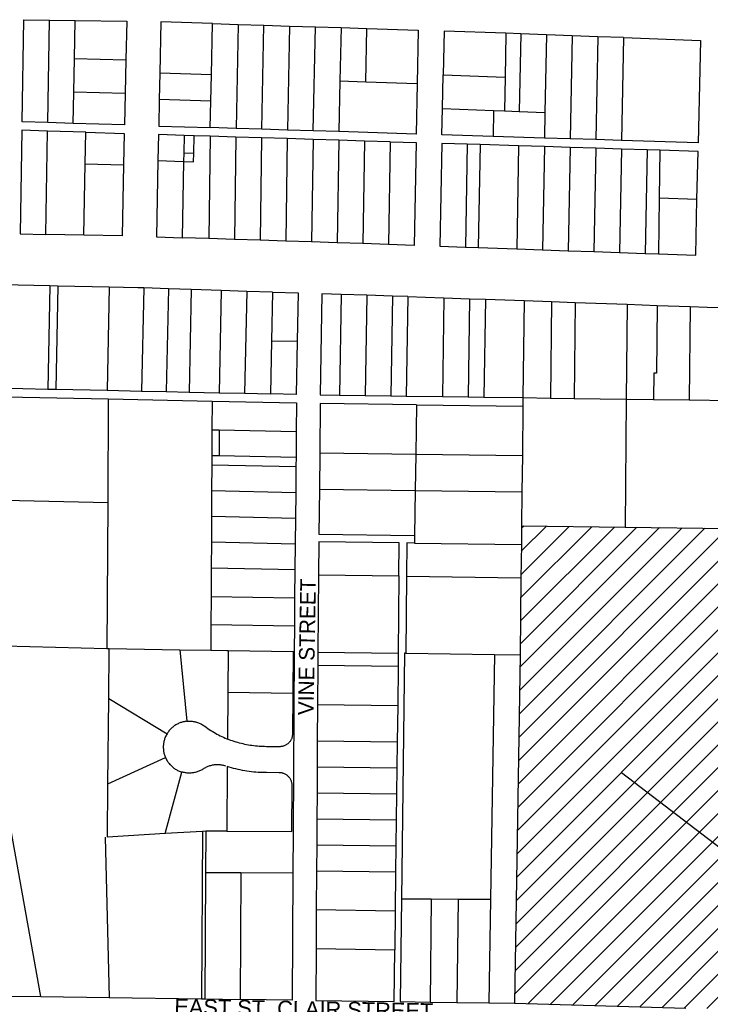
# Model space of a CAD drawing. Header units: feet. Extents: x 1348695 to 1391571, y 443146 to 661817.
# Tile 26 of 58: x 1369785 to 1371114, y 640807 to 642702. Entities that reach past the tile are written whole.
import ezdxf
from ezdxf.enums import TextEntityAlignment as Align

# ---------------------------------------------------------------- set-up
doc = ezdxf.new("R2010")
doc.units = ezdxf.units.FT
doc.header["$MEASUREMENT"] = 0
for name, color, linetype in [('eatpar', 32, 'Continuous'), ('junk', 1, 'Continuous'), ('SH_Data', 7, 'Continuous')]:
    doc.layers.add(name, color=color, linetype=linetype)
doc.styles.add('Slanted-Normal', font='font31.shx', dxfattribs={"height": 0.14})
doc.styles.get("Standard").update_dxf_attribs({"font": 'arial.ttf'})
doc.dimstyles.get("Standard").update_dxf_attribs({"dimtxt": 0.18, "dimasz": 0.18, "dimexe": 0.18, "dimexo": 0.0625, "dimgap": 0.09, "dimtad": 0, "dimtih": 1, "dimtoh": 1, "dimdec": 4, "dimzin": 0, "dimdsep": 46, "dimtxsty": 'Standard', "dimcen": 0.09, "dimadec": 0, "dimazin": 0, "dimtfac": 1, "dimtdec": 4, "dimtofl": 0, "dimtmove": 0, "dimatfit": 3, "dimfxl": 1, "dimtolj": 1, "dimtzin": 0, "dimarcsym": 0})

msp = doc.modelspace()

# ---------------------------------------------------------------- hatches: boundary and pattern name
at = {"layer": 'junk'}
h = msp.add_hatch(dxfattribs=at)
h.set_pattern_fill('ANSI31', color=256, scale=250, style=0)
h.paths.add_polyline_path([(1370750.875, 641728), (1370950.25, 641725.25), (1371149.625, 641722.4375), (1371133.125, 640797.9375), (1371067, 640799.75), (1370737.25, 640808.9375), (1370748.125, 641479.5), (1370749.75, 641628), (1370750.5, 641691.75)])

# ---------------------------------------------------------------- linework, layer by layer
at = {"layer": 'eatpar'}
for p, q in [((1369838.875, 642503.9375), (1369842.5, 642701.25)), ((1369842.5, 642701.25), (1369891.875, 642700.5625)), ((1369890.375, 642627.0625), (1369891.875, 642700.5625)), ((1370153.75, 642595.8125), (1370155.875, 642694.4375)), ((1370155.875, 642694.4375), (1370205.375, 642692.875)), ((1370205.375, 642692.875), (1370201.25, 642492.6875)), ((1370205.375, 642692.875), (1370255, 642691.3125)), ((1370250.75, 642491.125), (1370255, 642691.3125)), ((1370255, 642691.3125), (1370304.5, 642689.75)), ((1370304.5, 642689.75), (1370300.375, 642489.5625)), ((1370304.5, 642689.75), (1370354, 642688.1875)), ((1370349.875, 642488), (1370354, 642688.1875)), ((1370354, 642688.1875), (1370403.5, 642686.625)), ((1370403.5, 642686.625), (1370401.375, 642584.25)), ((1370403.5, 642686.625), (1370453.125, 642685)), ((1370451, 642582.625), (1370453.125, 642685)), ((1370749.25, 642674.6875), (1370720.75, 642675.75)), ((1370749.25, 642674.6875), (1370746.5, 642525.3125)), ((1370798.75, 642672.875), (1370749.25, 642674.6875)), ((1370798.75, 642672.875), (1370795.875, 642523.4375)), ((1370848.25, 642671.0625), (1370798.75, 642672.875)), ((1370848.25, 642671.0625), (1370844.5, 642472.5625)), ((1370897.75, 642669.25), (1370848.25, 642671.0625)), ((1370897.75, 642669.25), (1370894, 642471.0625)), ((1370947.125, 642667.375), (1370897.75, 642669.25)), ((1370947.125, 642667.375), (1370943.5, 642469.5)), ((1369889.125, 642562.4375), (1369890.375, 642627.0625)), ((1369890.375, 642627.0625), (1369989.25, 642625)), ((1369989.25, 642625), (1369987.875, 642559.875)), ((1370054.625, 642598.9375), (1370053.625, 642548.125)), ((1370153.75, 642595.8125), (1370054.625, 642598.9375)), ((1370152.75, 642545), (1370153.75, 642595.8125)), ((1370598.625, 642530.9375), (1370600, 642595.9375)), ((1370600, 642595.9375), (1370719.25, 642591.375)), ((1370719.25, 642591.375), (1370718, 642526.375)), ((1370401.375, 642584.25), (1370399.375, 642486.4375)), ((1370401.375, 642584.25), (1370451, 642582.625)), ((1370451, 642582.625), (1370550.125, 642579.375)), ((1369888, 642502.4375), (1369889.125, 642562.4375)), ((1369987.875, 642559.875), (1369889.125, 642562.4375)), ((1370152.75, 642545), (1370053.625, 642548.125)), ((1370151.625, 642494.25), (1370152.75, 642545)), ((1370598.625, 642530.9375), (1370697, 642527.1875)), ((1370697, 642527.1875), (1370696.125, 642477.1875)), ((1370697, 642527.1875), (1370718, 642526.375)), ((1370718, 642526.375), (1370746.5, 642525.3125)), ((1370746.5, 642525.3125), (1370795.875, 642523.4375)), ((1370795.875, 642523.4375), (1370795, 642474.125)), ((1369888, 642502.4375), (1369838.875, 642503.9375)), ((1370201.25, 642492.6875), (1370151.625, 642494.25)), ((1370250.75, 642491.125), (1370201.25, 642492.6875)), ((1369834.875, 642288.8125), (1369838.25, 642487.5)), ((1369911.875, 642485.1875), (1369838.25, 642487.5)), ((1369910.75, 642424.75), (1369911.875, 642485.1875)), ((1370101.375, 642479.25), (1370100.75, 642445.5)), ((1370120.5, 642478.625), (1370101.375, 642479.25)), ((1370119.875, 642444.875), (1370120.5, 642478.625)), ((1370151.25, 642477.6875), (1370120.5, 642478.625)), ((1370151.25, 642477.6875), (1370149.125, 642280.625)), ((1370200.875, 642476.125), (1370151.25, 642477.6875)), ((1370200.875, 642476.125), (1370198.375, 642279)), ((1370250.375, 642474.5625), (1370200.875, 642476.125)), ((1370250.375, 642474.5625), (1370247.75, 642277.375)), ((1370300, 642473), (1370250.375, 642474.5625)), ((1370300.375, 642489.5625), (1370250.75, 642491.125)), ((1370300, 642473), (1370297.125, 642275.75)), ((1370349.5, 642471.4375), (1370300, 642473)), ((1370349.875, 642488), (1370300.375, 642489.5625)), ((1370399.375, 642486.4375), (1370349.875, 642488)), ((1370795, 642474.125), (1370696.125, 642477.1875)), ((1370844.5, 642472.5625), (1370795, 642474.125)), ((1370894, 642471.0625), (1370844.5, 642472.5625)), ((1370349.5, 642471.4375), (1370346.5, 642274.125)), ((1370399.125, 642469.875), (1370349.5, 642471.4375)), ((1370399.125, 642469.875), (1370395.75, 642272.5)), ((1370448.625, 642468.375), (1370399.125, 642469.875)), ((1370448.625, 642468.375), (1370445.125, 642270.875)), ((1370498.25, 642466.8125), (1370448.625, 642468.375)), ((1370498.25, 642466.8125), (1370494.5, 642269.25)), ((1370646.25, 642462.25), (1370642.625, 642264.1875)), ((1370671, 642461.5), (1370646.25, 642462.25)), ((1370671, 642461.5), (1370667.375, 642263.3125)), ((1370745.25, 642459.1875), (1370671, 642461.5)), ((1370745.25, 642459.1875), (1370741.5, 642260.75)), ((1370794.75, 642457.625), (1370745.25, 642459.1875)), ((1370794.75, 642457.625), (1370791, 642259)), ((1370844.25, 642456.0625), (1370794.75, 642457.625)), ((1370844.25, 642456.0625), (1370840.5, 642257.25)), ((1370893.75, 642454.5), (1370844.25, 642456.0625)), ((1370893.75, 642454.5), (1370890, 642255.5)), ((1370943.125, 642452.9375), (1370893.75, 642454.5)), ((1370943.5, 642469.5), (1370894, 642471.0625)), ((1370100.75, 642445.5), (1370100.375, 642429)), ((1370100.75, 642445.5), (1370119.875, 642444.875)), ((1370943.125, 642452.9375), (1370939.5, 642253.75)), ((1370992.625, 642451.375), (1370943.125, 642452.9375)), ((1370992.625, 642451.375), (1370988.875, 642252)), ((1371017.25, 642450.625), (1370992.625, 642451.375)), ((1371017.25, 642450.625), (1371016, 642358.9375)), ((1369908.375, 642287.25), (1369910.75, 642424.75)), ((1369910.75, 642424.75), (1369984.875, 642422.625)), ((1370051, 642430.625), (1370100.375, 642429)), ((1370100.375, 642429), (1370097.5, 642282.375)), ((1371016, 642358.9375), (1371014.5, 642251.125)), ((1371016, 642358.9375), (1371088.5, 642356.25)), ((1369908.375, 642287.25), (1369834.875, 642288.8125)), ((1370149.125, 642280.625), (1370097.5, 642282.375)), ((1370198.375, 642279), (1370149.125, 642280.625)), ((1370247.75, 642277.375), (1370198.375, 642279)), ((1370297.125, 642275.75), (1370247.75, 642277.375)), ((1370346.5, 642274.125), (1370297.125, 642275.75)), ((1370395.75, 642272.5), (1370346.5, 642274.125)), ((1370445.125, 642270.875), (1370395.75, 642272.5)), ((1370494.5, 642269.25), (1370445.125, 642270.875)), ((1370642.625, 642264.1875), (1370667.375, 642263.3125)), ((1370667.375, 642263.3125), (1370741.5, 642260.75)), ((1370741.5, 642260.75), (1370791, 642259)), ((1370791, 642259), (1370840.5, 642257.25)), ((1370840.5, 642257.25), (1370890, 642255.5)), ((1370890, 642255.5), (1370939.5, 642253.75)), ((1370939.5, 642253.75), (1370988.875, 642252)), ((1370988.875, 642252), (1371014.5, 642251.125)), ((1369843.125, 642189.625), (1369839.125, 641991.0625)), ((1369858.125, 642189.3125), (1369843.125, 642189.625)), ((1369858.125, 642189.3125), (1369854.125, 641990.75)), ((1369957.125, 642187.1875), (1369858.125, 642189.3125)), ((1369957.125, 642187.1875), (1369953.125, 641988.625)), ((1370023.625, 642185.625), (1370019.625, 641987.1875)), ((1370071, 642184.0625), (1370023.625, 642185.625)), ((1370071, 642184.0625), (1370067, 641986.1875)), ((1370115, 642182.625), (1370071, 642184.0625)), ((1370115, 642182.625), (1370111, 641985.25)), ((1370172.5, 642180.75), (1370115, 642182.625)), ((1370172.5, 642180.75), (1370168.5, 641984)), ((1370222, 642179.125), (1370172.5, 642180.75)), ((1370222, 642179.125), (1370217.875, 641982.9375)), ((1370271.375, 642177.5625), (1370222, 642179.125)), ((1370271.375, 642177.5625), (1370269.5, 642084)), ((1370403.375, 642173.25), (1370400.375, 641979.4375)), ((1370452.875, 642171.625), (1370403.375, 642173.25)), ((1370452.875, 642171.625), (1370449.875, 641978.75)), ((1370502.375, 642170), (1370452.875, 642171.625)), ((1370502.375, 642170), (1370499.375, 641978.0625)), ((1370531.625, 642169), (1370502.375, 642170)), ((1370531.625, 642169), (1370528.75, 641977.625)), ((1370601.25, 642166.625), (1370598.375, 641976.6875)), ((1370601.25, 642166.625), (1370650.75, 642164.875)), ((1370650.75, 642164.875), (1370647.875, 641976)), ((1370650.75, 642164.875), (1370681.25, 642163.8125)), ((1370681.25, 642163.8125), (1370678.375, 641975.5625)), ((1370681.25, 642163.8125), (1370755.625, 642161.1875)), ((1370755.625, 642161.1875), (1370753.5, 641974.5)), ((1370755.625, 642161.1875), (1370808.5, 642159.3125)), ((1370808.5, 642159.3125), (1370806.375, 641973.75)), ((1370808.5, 642159.3125), (1370854.125, 642157.6875)), ((1370854.125, 642157.6875), (1370852, 641973.125)), ((1370854.125, 642157.6875), (1370954.125, 642154.1875)), ((1370954.125, 642154.1875), (1370952.125, 641971.6875)), ((1370954.125, 642154.1875), (1371011.75, 642152.125)), ((1371011.75, 642152.125), (1371075.5, 642149.875)), ((1371075.5, 642149.875), (1371073.5, 641970)), ((1370269.5, 642084), (1370267.375, 641981.875)), ((1370269.5, 642084), (1370319, 642082.9375)), ((1369705.625, 641993.9375), (1369839.125, 641991.0625)), ((1369839.125, 641991.0625), (1369854.125, 641990.75)), ((1369854.125, 641990.75), (1369953.125, 641988.625)), ((1369953.125, 641988.625), (1370019.625, 641987.1875)), ((1370019.625, 641987.1875), (1370067, 641986.1875)), ((1370067, 641986.1875), (1370111, 641985.25)), ((1370111, 641985.25), (1370168.5, 641984)), ((1370168.5, 641984), (1370217.875, 641982.9375)), ((1370217.875, 641982.9375), (1370267.375, 641981.875)), ((1369757.375, 641976.3125), (1369955.375, 641972.0625)), ((1369955.375, 641972.0625), (1369954.25, 641772.25)), ((1369955.375, 641972.0625), (1370155.25, 641967.75)), ((1370155.25, 641967.75), (1370155, 641912.75)), ((1370400.375, 641979.4375), (1370449.875, 641978.75)), ((1370449.875, 641978.75), (1370499.375, 641978.0625)), ((1370499.375, 641978.0625), (1370528.75, 641977.625)), ((1370528.75, 641977.625), (1370598.375, 641976.6875)), ((1370548.625, 641960.875), (1370547.125, 641865.875)), ((1370548.625, 641960.875), (1370753.375, 641958)), ((1370598.375, 641976.6875), (1370647.875, 641976)), ((1370647.875, 641976), (1370678.375, 641975.5625)), ((1370678.375, 641975.5625), (1370753.5, 641974.5)), ((1370753.5, 641974.5), (1370753.375, 641958)), ((1370753.5, 641974.5), (1370806.375, 641973.75)), ((1370806.375, 641973.75), (1370852, 641973.125)), ((1370852, 641973.125), (1370952.125, 641971.6875)), ((1370952.125, 641971.6875), (1370950.25, 641725.25)), ((1370952.125, 641971.6875), (1371004.75, 641970.9375)), ((1371004.75, 641970.9375), (1371073.5, 641970)), ((1371073.5, 641970), (1371152.375, 641968.875)), ((1370753.375, 641958), (1370752.375, 641863)), ((1370155, 641912.75), (1370154.75, 641863.25)), ((1370155, 641912.75), (1370169, 641912.4375)), ((1370169, 641912.4375), (1370168.75, 641862.9375)), ((1370169, 641912.4375), (1370317.25, 641909.25)), ((1370317.25, 641909.25), (1370316.75, 641859.75)), ((1370362.375, 641868.4375), (1370361.75, 641798.4375)), ((1370362.375, 641868.4375), (1370547.125, 641865.875)), ((1370154.75, 641863.25), (1370154.625, 641845.25)), ((1370154.75, 641863.25), (1370168.75, 641862.9375)), ((1370168.75, 641862.9375), (1370316.75, 641859.75)), ((1370316.75, 641859.75), (1370316.625, 641841.75)), ((1370547.125, 641865.875), (1370546.125, 641795.875)), ((1370547.125, 641865.875), (1370752.375, 641863)), ((1370752.375, 641863), (1370751.625, 641793)), ((1370154.625, 641845.25), (1370154.375, 641795.75)), ((1370154.625, 641845.25), (1370316.625, 641841.75)), ((1370316.625, 641841.75), (1370316.125, 641792.25)), ((1370154.375, 641795.75), (1370154.125, 641746.25)), ((1370154.375, 641795.75), (1370316.125, 641792.25)), ((1370316.125, 641792.25), (1370315.625, 641742.75)), ((1370361.75, 641798.4375), (1370546.125, 641795.875)), ((1370546.125, 641795.875), (1370544.75, 641709.125)), ((1370546.125, 641795.875), (1370751.625, 641793)), ((1370751.625, 641793), (1370750.875, 641728)), ((1369954.25, 641772.25), (1369756.25, 641776.625)), ((1369954.25, 641772.25), (1369952.625, 641491.625)), ((1370154.125, 641746.25), (1370153.875, 641696.75)), ((1370154.125, 641746.25), (1370315.625, 641742.75)), ((1370315.625, 641742.75), (1370315.125, 641693.25)), ((1370750.875, 641728), (1370750.5, 641691.75)), ((1370750.875, 641728), (1370950.25, 641725.25)), ((1370950.25, 641725.25), (1371149.625, 641722.4375)), ((1370153.875, 641696.75), (1370153.625, 641647.25)), ((1370153.875, 641696.75), (1370315.125, 641693.25)), ((1370544.75, 641709.125), (1370544.625, 641694.625)), ((1370315.125, 641693.25), (1370314.625, 641643.75)), ((1370544.625, 641694.625), (1370750.5, 641691.75)), ((1370750.5, 641691.75), (1370749.75, 641628)), ((1370153.625, 641647.25), (1370153.25, 641591.8125)), ((1370153.625, 641647.25), (1370314.625, 641643.75)), ((1370314.625, 641643.75), (1370314.125, 641589.1875)), ((1370360.125, 641633.4375), (1370358.75, 641484.9375)), ((1370360.125, 641633.4375), (1370514.875, 641631.3125)), ((1370514.875, 641631.3125), (1370513.5, 641482.8125)), ((1370529.375, 641631.125), (1370528, 641482.625)), ((1370529.375, 641631.125), (1370749.75, 641628)), ((1370749.75, 641628), (1370748.125, 641479.5)), ((1370153.25, 641591.8125), (1370152.875, 641537.75)), ((1370153.25, 641591.8125), (1370314.125, 641589.1875)), ((1370314.125, 641589.1875), (1370313.625, 641535.125)), ((1370152.875, 641537.75), (1370152.625, 641488.25)), ((1370152.875, 641537.75), (1370313.625, 641535.125)), ((1370313.625, 641535.125), (1370313.25, 641485.625)), ((1369825.25, 640821.6875), (1369703.375, 641498.1875)), ((1369754.75, 641496.875), (1369952.625, 641491.625)), ((1369952.625, 641491.625), (1369957.25, 641491.5)), ((1369956.25, 641395.375), (1369957.25, 641491.5)), ((1369957.25, 641491.5), (1370093.125, 641489.25)), ((1370093.125, 641489.25), (1370152.625, 641488.25)), ((1370093.125, 641489.25), (1370106.375, 641351.6875)), ((1370186, 641487.6875), (1370185.5, 641407.6875)), ((1370186, 641487.6875), (1370311, 641485.6875)), ((1370311, 641485.6875), (1370310.5, 641405.625)), ((1370311, 641485.6875), (1370313.25, 641485.625)), ((1370358.75, 641484.9375), (1370358.625, 641459.9375)), ((1370358.75, 641484.9375), (1370513.5, 641482.8125)), ((1370513.5, 641482.8125), (1370513.25, 641457.8125)), ((1370528, 641482.625), (1370698.625, 641480.1875)), ((1370698.625, 641480.1875), (1370691, 641009.125)), ((1370698.625, 641480.1875), (1370748.125, 641479.5)), ((1370748.125, 641479.5), (1370737.25, 640808.9375)), ((1370358.625, 641459.9375), (1370358.125, 641384.0625)), ((1370358.625, 641459.9375), (1370513.25, 641457.8125)), ((1370513.25, 641457.8125), (1370512.375, 641381.9375)), ((1369954.625, 641231.4375), (1369956.25, 641395.375)), ((1369956.25, 641395.375), (1370068.5, 641327.75)), ((1370185.5, 641407.6875), (1370184.875, 641317.5)), ((1370185.5, 641407.6875), (1370310.5, 641405.625)), ((1370358.125, 641384.0625), (1370357.75, 641314.0625)), ((1370358.125, 641384.0625), (1370512.375, 641381.9375)), ((1370512.375, 641381.9375), (1370511.5, 641311.9375)), ((1370357.75, 641314.0625), (1370357.375, 641264.0625)), ((1370357.75, 641314.0625), (1370511.5, 641311.9375)), ((1370511.5, 641311.9375), (1370510.875, 641261.9375)), ((1369954.625, 641231.4375), (1370065.375, 641282)), ((1370357.375, 641264.0625), (1370357.125, 641214.0625)), ((1370357.375, 641264.0625), (1370510.875, 641261.9375)), ((1370510.875, 641261.9375), (1370510.25, 641211.9375)), ((1370064.75, 641135.4375), (1370097, 641253.9375)), ((1370357.125, 641214.0625), (1370356.75, 641164.0625)), ((1370357.125, 641214.0625), (1370510.25, 641211.9375)), ((1370510.25, 641211.9375), (1370509.625, 641161.9375)), ((1370356.75, 641164.0625), (1370509.625, 641161.9375)), ((1370509.625, 641161.9375), (1370509, 641111.9375)), ((1369949.5, 641128.5), (1369957, 640819.875)), ((1370137, 641139.8125), (1370064.75, 641135.4375)), ((1370137, 641139.8125), (1370135, 640817.375)), ((1370143, 641140.1875), (1370137, 641139.8125)), ((1370143, 641140.1875), (1370142.5, 641060.1875)), ((1370183.375, 641140), (1370143, 641140.1875)), ((1370356.5, 641114.0625), (1370356.125, 641064.0625)), ((1370356.5, 641114.0625), (1370509, 641111.9375)), ((1370509, 641111.9375), (1370508.375, 641061.9375)), ((1370142.5, 641060.1875), (1370141, 640817.3125)), ((1370210.5, 641059.875), (1370142.5, 641060.1875)), ((1370210.5, 641059.875), (1370209, 640816.3125)), ((1370310.625, 641059.4375), (1370210.5, 641059.875)), ((1370356.125, 641064.0625), (1370355.625, 640989.0625)), ((1370356.125, 641064.0625), (1370508.375, 641061.9375)), ((1370508.375, 641061.9375), (1370507.5, 640986.9375)), ((1370519.75, 641010), (1370577, 641009.6875)), ((1370577, 641009.6875), (1370574.625, 640811.1875)), ((1370577, 641009.6875), (1370628.625, 641009.4375)), ((1370628.625, 641009.4375), (1370626.375, 640810.5)), ((1370628.625, 641009.4375), (1370691, 641009.125)), ((1370691, 641009.125), (1370687.75, 640809.625)), ((1370355.625, 640989.0625), (1370355.25, 640914.0625)), ((1370355.625, 640989.0625), (1370507.5, 640986.9375)), ((1370507.5, 640986.9375), (1370506.625, 640911.9375)), ((1370355.25, 640914.0625), (1370506.625, 640911.9375)), ((1369764.125, 640822.5625), (1369825.25, 640821.6875)), ((1369825.25, 640821.6875), (1369957, 640819.875)), ((1369957, 640819.875), (1370135, 640817.375)), ((1370135, 640817.375), (1370141, 640817.3125)), ((1370141, 640817.3125), (1370209, 640816.3125)), ((1370574.625, 640811.1875), (1370626.375, 640810.5)), ((1370626.375, 640810.5), (1370687.75, 640809.625)), ((1370687.75, 640809.625), (1370737.25, 640808.9375)), ((1370737.25, 640808.9375), (1371067, 640799.75))]:
    msp.add_line(p, q, dxfattribs=at)
for points in [[(1369838.875, 642503.9375), (1369789.625, 642505.5), (1369793, 642701.9375), (1369842.5, 642701.25)], [(1369891.875, 642700.5625), (1369990.875, 642699.1875), (1369989.25, 642625)], [(1370155.875, 642694.4375), (1370056.75, 642697.625), (1370054.625, 642598.9375)], [(1370453.125, 642685), (1370552.125, 642681.8125), (1370550.125, 642579.375)], [(1370720.75, 642675.75), (1370601.625, 642680.125), (1370600, 642595.9375)], [(1370720.75, 642675.75), (1370720.75, 642673.9375), (1370719.25, 642591.375)], [(1370947.125, 642667.375), (1371095.125, 642661.875), (1371090.875, 642464.875), (1370943.5, 642469.5)], [(1370550.125, 642579.375), (1370548.125, 642481.8125), (1370399.375, 642486.4375)], [(1369987.875, 642559.875), (1369986.5, 642499.375), (1369888, 642502.4375)], [(1370053.625, 642548.125), (1370052.5, 642497.3125), (1370151.625, 642494.25)], [(1370696.125, 642477.1875), (1370597.625, 642480.25), (1370598.625, 642530.9375)], [(1369838.25, 642487.5), (1369789.25, 642489), (1369785.875, 642289.875), (1369834.875, 642288.8125)], [(1369911.875, 642485.1875), (1369986.125, 642482.875), (1369984.875, 642422.625)], [(1370101.375, 642479.25), (1370052.125, 642480.8125), (1370051, 642430.625)], [(1370498.25, 642466.8125), (1370547.75, 642465.3125), (1370543.875, 642267.625), (1370494.5, 642269.25)], [(1370646.25, 642462.25), (1370597.25, 642463.75), (1370593.25, 642265.9375), (1370642.625, 642264.1875)], [(1370100.375, 642429), (1370119.625, 642428.375), (1370119.875, 642444.875)], [(1371088.5, 642356.25), (1371090.5, 642448.375), (1371017.25, 642450.625)], [(1369984.875, 642422.625), (1369982, 642285.625), (1369908.375, 642287.25)], [(1370051, 642430.625), (1370047.875, 642284), (1370097.5, 642282.375)], [(1371014.5, 642251.125), (1371086.125, 642248.5625), (1371088.5, 642356.25)], [(1369843.125, 642189.625), (1369750.875, 642191.625), (1369709.75, 642192.5)], [(1370023.625, 642185.625), (1370012.5, 642186), (1369957.125, 642187.1875)], [(1370271.375, 642177.5625), (1370320.875, 642175.9375), (1370319, 642082.9375)], [(1370403.375, 642173.25), (1370366.5, 642174.4375), (1370363.5, 641979.9375), (1370400.375, 641979.4375)], [(1370531.625, 642169), (1370565.875, 642167.875), (1370601.25, 642166.625)], [(1371011.75, 642152.125), (1371010.25, 642021.6875), (1371005.25, 642021.75), (1371004.75, 641970.9375)], [(1371075.5, 642149.875), (1371108, 642148.75), (1371154.375, 642147.125)], [(1370319, 642082.9375), (1370316.875, 641980.8125), (1370267.375, 641981.875)], [(1370155.25, 641967.75), (1370317.75, 641964.25), (1370317.25, 641909.25)], [(1370548.625, 641960.875), (1370363.25, 641963.4375), (1370362.375, 641868.4375)], [(1370361.75, 641798.4375), (1370360.875, 641711.6875), (1370544.75, 641709.125)], [(1370514.875, 641631.3125), (1370515.5, 641695.0625), (1370360.75, 641697.1875), (1370360.125, 641633.4375)], [(1370544.625, 641694.625), (1370530, 641694.875), (1370529.375, 641631.125)], [(1370152.625, 641488.25), (1370183.625, 641487.75), (1370186, 641487.6875)], [(1370313.25, 641485.625), (1370311.125, 641139.4375), (1370310.625, 641059.4375)], [(1370528, 641482.625), (1370525.5, 641482.6875), (1370519.75, 641010)], [(1370310.5, 641405.625), (1370310, 641327.5625), (1370310, 641326.3125), (1370309.875, 641325.0625), (1370309.625, 641323.75), (1370309.5, 641322.4375), (1370309.125, 641321.1875), (1370308.75, 641319.9375), (1370308.375, 641318.6875), (1370307.875, 641317.5), (1370307.25, 641316.3125), (1370306.625, 641315.125), (1370306, 641314.0625), (1370305.25, 641312.9375), (1370304.375, 641311.9375), (1370303.5, 641310.9375), (1370302.625, 641310), (1370301.75, 641309.0625), (1370300.75, 641308.25), (1370299.625, 641307.4375), (1370298.625, 641306.6875), (1370297.5, 641306), (1370296.375, 641305.375), (1370295.125, 641304.8125), (1370293.875, 641304.3125), (1370292.75, 641303.875), (1370291.375, 641303.5), (1370290.125, 641303.25), (1370288.875, 641303), (1370287.625, 641302.8125), (1370286.25, 641302.75), (1370285, 641302.6875), (1370259.875, 641302.75), (1370256.375, 641302.8125), (1370252.875, 641302.875), (1370249.375, 641303.0625), (1370245.875, 641303.25), (1370242.375, 641303.5625), (1370238.875, 641303.875), (1370235.5, 641304.25), (1370232, 641304.75), (1370228.5, 641305.25), (1370225.125, 641305.8125), (1370221.625, 641306.5), (1370218.25, 641307.1875), (1370214.875, 641307.9375), (1370211.5, 641308.75), (1370208.125, 641309.625), (1370204.75, 641310.5625), (1370201.375, 641311.5625), (1370198, 641312.625), (1370194.75, 641313.75), (1370191.375, 641314.9375), (1370188.125, 641316.125), (1370184.875, 641317.5)], [(1370106.375, 641351.6875), (1370104.75, 641351.4375), (1370103, 641351.1875), (1370101.375, 641350.875), (1370099.625, 641350.5), (1370097.875, 641350.0625), (1370096.25, 641349.5625), (1370094.625, 641349), (1370093, 641348.4375), (1370091.375, 641347.75), (1370089.75, 641347), (1370088.25, 641346.25), (1370086.625, 641345.4375), (1370085.125, 641344.5), (1370083.75, 641343.5625), (1370082.25, 641342.625), (1370080.875, 641341.5625), (1370079.5, 641340.5), (1370078.125, 641339.375), (1370076.875, 641338.1875), (1370075.625, 641336.9375), (1370074.375, 641335.6875), (1370073.25, 641334.375), (1370072.125, 641333.0625), (1370071.125, 641331.625), (1370070.125, 641330.25), (1370069.125, 641328.75), (1370068.5, 641327.75)], [(1370106.375, 641351.6875), (1370108.25, 641351.8125), (1370110, 641351.875), (1370111.75, 641351.875), (1370113.5, 641351.8125), (1370115.25, 641351.6875), (1370117, 641351.5625), (1370118.625, 641351.3125), (1370120.375, 641351), (1370122.125, 641350.6875), (1370123.75, 641350.25), (1370125.5, 641349.8125), (1370127.125, 641349.25), (1370128.75, 641348.6875), (1370130.375, 641348.0625), (1370132, 641347.375), (1370133.625, 641346.625), (1370135.125, 641345.8125), (1370136.625, 641344.9375), (1370138.125, 641344), (1370139.625, 641343.0625), (1370141, 641342.0625), (1370143.875, 641340), (1370146.75, 641338), (1370149.625, 641336.0625), (1370152.5, 641334.125), (1370155.5, 641332.3125), (1370158.5, 641330.5), (1370161.5, 641328.75), (1370164.625, 641327.0625), (1370167.625, 641325.4375), (1370170.75, 641323.8125), (1370173.875, 641322.3125), (1370177.125, 641320.8125), (1370180.25, 641319.375), (1370183.5, 641318), (1370184.875, 641317.5)], [(1370068.5, 641327.75), (1370067.375, 641325.75), (1370066.5, 641324.25), (1370065.75, 641322.625), (1370065.125, 641321.0625), (1370064.375, 641319.4375), (1370063.875, 641317.8125), (1370063.375, 641316.125), (1370062.875, 641314.4375), (1370062.5, 641312.75), (1370062.125, 641311), (1370061.75, 641309.3125), (1370061.625, 641307.5625), (1370061.375, 641305.8125), (1370061.25, 641304.125), (1370061.25, 641302.375), (1370061.25, 641300.625), (1370061.375, 641298.875), (1370061.5, 641297.125), (1370061.625, 641295.375), (1370061.875, 641293.6875), (1370062.25, 641291.9375), (1370062.625, 641290.25), (1370063, 641288.5625), (1370063.5, 641286.875), (1370064.125, 641285.25), (1370064.75, 641283.5625), (1370065.375, 641282)], [(1370065.375, 641282), (1370066.125, 641280.375), (1370066.875, 641278.8125), (1370067.75, 641277.3125), (1370068.625, 641275.8125), (1370069.5, 641274.3125), (1370070.5, 641272.875), (1370071.5, 641271.5), (1370072.625, 641270.125), (1370073.75, 641268.75), (1370075, 641267.5), (1370076.125, 641266.25), (1370077.5, 641265.0625), (1370078.75, 641263.875), (1370080.125, 641262.75), (1370081.5, 641261.6875), (1370082.875, 641260.6875), (1370084.375, 641259.75), (1370085.875, 641258.8125), (1370087.375, 641257.9375), (1370088.875, 641257.125), (1370090.5, 641256.375), (1370092.125, 641255.6875), (1370093.75, 641255.0625), (1370095.375, 641254.5), (1370097, 641253.9375)], [(1370181.375, 641265.4375), (1370179.75, 641266), (1370178, 641266.4375), (1370176.375, 641266.8125), (1370174.625, 641267.1875), (1370172.875, 641267.4375), (1370171.125, 641267.6875), (1370169.375, 641267.875), (1370167.75, 641267.9375), (1370166, 641268), (1370164.25, 641268), (1370162.5, 641267.875), (1370160.75, 641267.75), (1370159, 641267.5625), (1370157.25, 641267.3125), (1370155.5, 641267), (1370153.875, 641266.5625), (1370152.125, 641266.125), (1370150.5, 641265.625), (1370148.875, 641265.125), (1370147.25, 641264.5), (1370145.625, 641263.8125), (1370144, 641263.0625), (1370142.5, 641262.3125), (1370140.875, 641261.4375), (1370139.375, 641260.5625), (1370138.375, 641259.9375), (1370137.375, 641259.25), (1370135.875, 641258.3125), (1370134.25, 641257.5), (1370132.75, 641256.75), (1370131.125, 641256), (1370129.5, 641255.3125), (1370127.875, 641254.75), (1370126.25, 641254.1875), (1370124.625, 641253.6875), (1370122.875, 641253.25), (1370121.125, 641252.875), (1370119.5, 641252.5625), (1370117.75, 641252.3125), (1370116, 641252.125), (1370114.25, 641251.9375), (1370112.5, 641251.875), (1370110.75, 641251.875), (1370109, 641251.9375), (1370107.25, 641252.0625), (1370105.5, 641252.1875), (1370103.875, 641252.4375), (1370102.125, 641252.75), (1370100.375, 641253.0625), (1370098.75, 641253.5), (1370097, 641253.9375)], [(1370183.375, 641140), (1370308.875, 641139.4375), (1370309.375, 641227.5625), (1370309.375, 641228.8125), (1370309.25, 641230.125), (1370309.125, 641231.4375), (1370308.875, 641232.75), (1370308.625, 641234), (1370308.25, 641235.25), (1370307.75, 641236.5), (1370307.25, 641237.6875), (1370306.75, 641238.875), (1370306.125, 641240.0625), (1370305.375, 641241.1875), (1370304.75, 641242.25), (1370303.875, 641243.3125), (1370303, 641244.3125), (1370302.125, 641245.25), (1370301.25, 641246.1875), (1370300.25, 641247), (1370299.25, 641247.8125), (1370298.125, 641248.5625), (1370297, 641249.25), (1370295.875, 641249.875), (1370294.625, 641250.4375), (1370293.5, 641251), (1370292.25, 641251.4375), (1370291, 641251.8125), (1370289.75, 641252.125), (1370288.5, 641252.375), (1370287.125, 641252.5625), (1370285.875, 641252.625), (1370284.375, 641252.6875), (1370259.75, 641252.75), (1370257, 641252.75), (1370252.75, 641252.875), (1370248.375, 641253), (1370244, 641253.25), (1370239.625, 641253.5625), (1370235.25, 641254), (1370231, 641254.4375), (1370226.625, 641255), (1370222.25, 641255.625), (1370218, 641256.3125), (1370213.75, 641257.125), (1370209.375, 641257.9375), (1370205.125, 641258.875), (1370200.875, 641259.875), (1370196.625, 641260.9375), (1370192.5, 641262.0625), (1370188.25, 641263.3125), (1370184.125, 641264.5625), (1370183.375, 641140)], [(1370064.75, 641135.4375), (1369953.625, 641128.75), (1369954.625, 641231.4375)], [(1370356.75, 641164.0625), (1370356.625, 641139), (1370356.5, 641114.0625)], [(1370310.625, 641059.4375), (1370309, 640814.9375), (1370209, 640816.3125)], [(1370519.75, 641010), (1370517.375, 640812), (1370574.625, 640811.1875)], [(1370355.25, 640914.0625), (1370354.625, 640814.3125), (1370505.375, 640812.1875), (1370506.625, 640911.9375)]]:
    msp.add_lwpolyline(points, dxfattribs=at)

# ---------------------------------------------------------------- texts
at = {"layer": 'junk'}
msp.add_text('EAST ST. CLAIR STREET', height=30, rotation=359, dxfattribs=at).set_placement((1370331.6875, 640798.125), align=Align.MIDDLE_CENTER)
at = {"layer": 'SH_Data', "style": 'Slanted-Normal'}
msp.add_text('VINE STREET', height=30, rotation=89, dxfattribs=at).set_placement((1370337.75, 641494.9062), align=Align.MIDDLE_CENTER)

# ---------------------------------------------------------------- leaders
at = {"layer": 'junk', "annotation_type": 0, "has_hookline": 1, "hookline_direction": 0, "text_width": 775.2524}
msp.add_leader([(1370943.0138, 641253.0098), (1371236.9467, 641028.1772), (1371458.1105, 641028.1772)], dimstyle='Standard', override={"dimgap": 0.09, "dimtad": 0}, dxfattribs=at)

doc.saveas('drawing.dxf')
